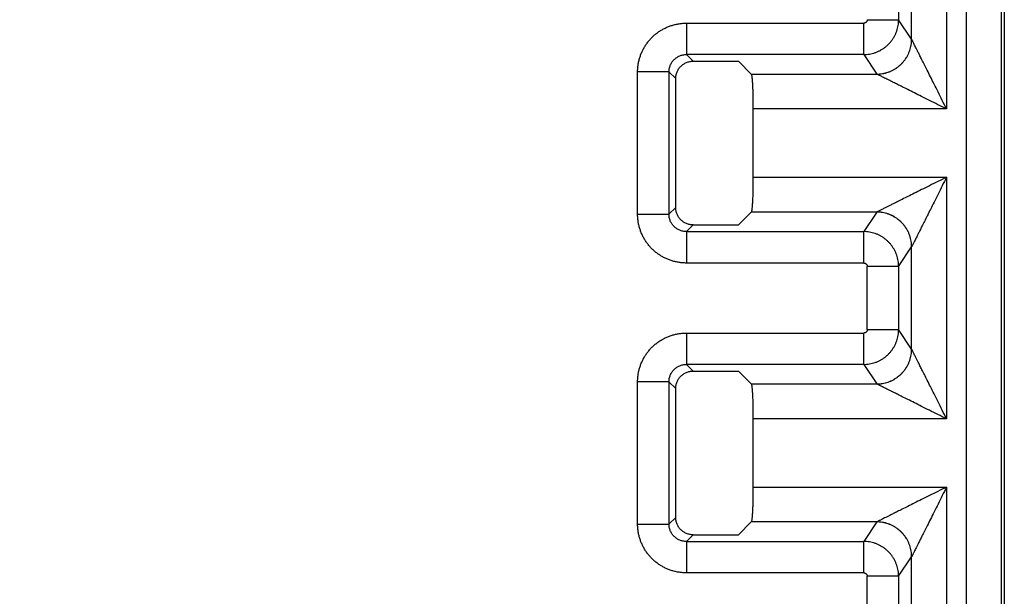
# Model space of a CAD drawing. Header units: inches. Extents: x 0 to 34, y 0 to 22.
# Tile 35 of 93: x 7.812 to 8.376, y 12.391 to 12.722. Entities that reach past the tile are written whole.
import ezdxf

# ---------------------------------------------------------------- set-up
doc = ezdxf.new("R2010")
doc.units = ezdxf.units.IN
doc.header["$LTSCALE"] = 1.87
doc.header["$MEASUREMENT"] = 0
doc.layers.get('0').update_dxf_attribs({"linetype": 'CONTINUOUS'})
doc.layers.add('DIMENSIONS', color=7, linetype='CONTINUOUS')
doc.styles.get("Standard").update_dxf_attribs({"font": 'txt', "width": 0.8})
doc.dimstyles.new('DIMSTYLE_1', dxfattribs={"dimtxt": 0.125, "dimasz": 0.18, "dimexe": 0.18, "dimexo": 0.0625, "dimgap": 0.09, "dimtad": 0, "dimtih": 1, "dimtoh": 1, "dimdec": 3, "dimzin": 4, "dimdsep": 46, "dimtxsty": 'STANDARD', "dimblk": '_FILLED', "dimblk1": '_FILLED', "dimblk2": '_FILLED', "dimcen": 0.09, "dimadec": 0, "dimazin": 0, "dimtp": 0.01, "dimtm": 0.01, "dimtfac": 1, "dimtdec": 3, "dimtofl": 0, "dimtmove": 0, "dimatfit": 3, "dimldrblk": '_FILLED', "dimfxl": 1, "dimtolj": 1, "dimtzin": 4, "dimarcsym": 0})

# ---------------------------------------------------------------- blocks, each defined once
blk = doc.blocks.new('_FILLED')
at = {"color": 0, "linetype": 'BYBLOCK'}
blk.add_solid([(0, 0), (-1, 0.1736), (-1, -0.1736)], dxfattribs=at)
blk = doc.blocks.new('*D16')
at = {"layer": 'DIMENSIONS', "color": 2, "linetype": 'CONTINUOUS'}
for p, q in [((6.64632, 13.51721), (6.64632, 13.87721)), ((8.31382, 13.51721), (6.52132, 13.51721)), ((7.51627, 13.00974), (6.52132, 13.00974)), ((6.64632, 13.00974), (6.64632, 12.64974))]:
    blk.add_line(p, q, dxfattribs=at)
at = {"layer": 'DIMENSIONS', "color": 2, "linetype": 'CONTINUOUS', "xscale": 0.18, "yscale": 0.18, "zscale": 0.18}
for p, rotation in [((6.64632, 13.51721), 270), ((6.64632, 13.00974), 90)]:
    blk.add_blockref('_FILLED', p, dxfattribs=dict(at, rotation=rotation))
at = {"layer": 'DIMENSIONS', "color": 2, "linetype": 'CONTINUOUS', "width": 0.8}
for s, p in [('[', (6.55882, 13.20097)), (']', (7.15882, 13.20097)), ('.507', (6.03382, 13.20097)), ('12.89', (6.65882, 13.20097))]:
    blk.add_text(s, height=0.125, dxfattribs=at).set_placement(p)

msp = doc.modelspace()

# ---------------------------------------------------------------- linework, layer by layer
at = {"color": 7, "linetype": 'CONTINUOUS'}
for p, q in [((8.35386, 11.27941), (8.35386, 13.00974)), ((8.37558, 12.99149), (8.37558, 11.26615)), ((8.37385, 12.98975), (8.37385, 11.26417)), ((8.34249, 12.80893), (8.34249, 12.67049)), ((8.3225, 12.71047), (8.3225, 12.76895)), ((8.31505, 12.75777), (8.31505, 12.72165)), ((8.29706, 12.72165), (8.31505, 12.72165)), ((8.3225, 12.71047), (8.31505, 12.72165)), ((8.19348, 12.71965), (8.19348, 12.70167)), ((8.19349, 12.71965), (8.29506, 12.71965)), ((8.29506, 12.70167), (8.29506, 12.71965)), ((8.1973, 12.69785), (8.19348, 12.70167)), ((8.29506, 12.70167), (8.19348, 12.70167)), ((8.1973, 12.69785), (8.22322, 12.69785)), ((8.23061, 12.69046), (8.22322, 12.69785)), ((8.29506, 12.70167), (8.30251, 12.6905)), ((8.18349, 12.69169), (8.16552, 12.69169)), ((8.16552, 12.61023), (8.16552, 12.69168)), ((8.18349, 12.69169), (8.18349, 12.61023)), ((8.18349, 12.69169), (8.18732, 12.68787)), ((8.18732, 12.61405), (8.18732, 12.68787)), ((8.23061, 12.69046), (8.30254, 12.69046)), ((8.2316, 12.67049), (8.2316, 12.63143)), ((8.34249, 12.67049), (8.2316, 12.67049)), ((8.2316, 12.63143), (8.34249, 12.63143)), ((8.34249, 12.63143), (8.34249, 12.49299)), ((8.18732, 12.61405), (8.18349, 12.61023)), ((8.16552, 12.61023), (8.18349, 12.61023)), ((8.23061, 12.61145), (8.22322, 12.60406)), ((8.30254, 12.61145), (8.23061, 12.61145)), ((8.30251, 12.61142), (8.29506, 12.60024)), ((8.19348, 12.60024), (8.1973, 12.60406)), ((8.1973, 12.60406), (8.22322, 12.60406)), ((8.19348, 12.60024), (8.19348, 12.58226)), ((8.19348, 12.60024), (8.29506, 12.60024)), ((8.29506, 12.58226), (8.29506, 12.60024)), ((8.31505, 12.58027), (8.3225, 12.59145)), ((8.3225, 12.53297), (8.3225, 12.59145)), ((8.29506, 12.58226), (8.19349, 12.58226)), ((8.29706, 12.54415), (8.29706, 12.58027)), ((8.31505, 12.58027), (8.29706, 12.58027)), ((8.31505, 12.58027), (8.31505, 12.54415)), ((8.19348, 12.54215), (8.19348, 12.52417)), ((8.19349, 12.54215), (8.29506, 12.54215)), ((8.29506, 12.52417), (8.29506, 12.54215)), ((8.29706, 12.54415), (8.31505, 12.54415)), ((8.3225, 12.53297), (8.31505, 12.54415)), ((8.1973, 12.52035), (8.19348, 12.52417)), ((8.29506, 12.52417), (8.19348, 12.52417)), ((8.29506, 12.52417), (8.30251, 12.513)), ((8.1973, 12.52035), (8.22322, 12.52035)), ((8.23061, 12.51296), (8.22322, 12.52035)), ((8.18349, 12.51419), (8.16552, 12.51419)), ((8.16552, 12.43273), (8.16552, 12.51418)), ((8.18349, 12.51419), (8.18349, 12.43273)), ((8.18349, 12.51419), (8.18732, 12.51037)), ((8.23061, 12.51296), (8.30254, 12.51296)), ((8.18732, 12.43655), (8.18732, 12.51037)), ((8.2316, 12.49299), (8.2316, 12.45393)), ((8.34249, 12.49299), (8.2316, 12.49299)), ((8.2316, 12.45393), (8.34249, 12.45393)), ((8.34249, 12.45393), (8.34249, 12.31549)), ((8.16552, 12.43273), (8.18349, 12.43273)), ((8.18732, 12.43655), (8.18349, 12.43273)), ((8.23061, 12.43395), (8.22322, 12.42656)), ((8.30254, 12.43395), (8.23061, 12.43395)), ((8.30251, 12.43392), (8.29506, 12.42274)), ((8.19348, 12.42274), (8.1973, 12.42656)), ((8.1973, 12.42656), (8.22322, 12.42656)), ((8.19348, 12.42274), (8.19348, 12.40476)), ((8.19348, 12.42274), (8.29506, 12.42274)), ((8.29506, 12.40476), (8.29506, 12.42274)), ((8.31505, 12.40277), (8.3225, 12.41395)), ((8.3225, 12.35547), (8.3225, 12.41395)), ((8.29506, 12.40476), (8.19349, 12.40476)), ((8.29706, 12.36665), (8.29706, 12.40277)), ((8.31505, 12.40277), (8.29706, 12.40277)), ((8.31505, 12.40277), (8.31505, 12.36665))]:
    msp.add_line(p, q, dxfattribs=at)
for points, knots in [([(8.29506, 12.70167), (8.29561, 12.70168), (8.29672, 12.70172), (8.29835, 12.70193), (8.29997, 12.70227), (8.30155, 12.70274), (8.30309, 12.70335), (8.30458, 12.70407), (8.306, 12.70492), (8.30734, 12.70588), (8.3086, 12.70695), (8.30977, 12.70812), (8.31084, 12.70938), (8.3118, 12.71072), (8.31265, 12.71214), (8.31338, 12.71362), (8.31398, 12.71516), (8.31445, 12.71674), (8.3148, 12.71836), (8.315, 12.72), (8.31505, 12.7211), (8.31505, 12.72165)], [0, 0, 0, 0, 0.052626, 0.105262, 0.157898, 0.210536, 0.263177, 0.315823, 0.368474, 0.421127, 0.473774, 0.526417, 0.579059, 0.631701, 0.684338, 0.736964, 0.789581, 0.842192, 0.894798, 0.947402, 1, 1, 1, 1]), ([(8.29706, 12.72165), (8.29706, 12.72156), (8.29705, 12.72138), (8.29699, 12.72111), (8.2969, 12.72084), (8.29676, 12.72058), (8.29658, 12.72034), (8.29637, 12.72013), (8.29613, 12.71995), (8.29587, 12.71981), (8.2956, 12.71972), (8.29533, 12.71966), (8.29515, 12.71965), (8.29506, 12.71965)], [0, 0, 0, 0, 0.085072, 0.173497, 0.264809, 0.358353, 0.453294, 0.548657, 0.643445, 0.736697, 0.827611, 0.915558, 1, 1, 1, 1]), ([(8.16552, 12.69168), (8.16552, 12.69238), (8.16557, 12.69378), (8.1658, 12.69586), (8.16619, 12.69791), (8.16673, 12.69994), (8.16742, 12.70191), (8.16826, 12.70383), (8.16924, 12.70568), (8.17035, 12.70746), (8.1716, 12.70914), (8.17296, 12.71073), (8.17444, 12.71221), (8.17602, 12.71357), (8.17771, 12.71482), (8.17948, 12.71593), (8.18134, 12.71691), (8.18325, 12.71774), (8.18523, 12.71843), (8.18725, 12.71898), (8.18931, 12.71936), (8.19139, 12.7196), (8.19279, 12.71965), (8.19349, 12.71965)], [0, 0, 0, 0, 0.047598, 0.095227, 0.142884, 0.190513, 0.238075, 0.285637, 0.333295, 0.381008, 0.428655, 0.476214, 0.523741, 0.571296, 0.618936, 0.666641, 0.714294, 0.761856, 0.80943, 0.85708, 0.904759, 0.952402, 1, 1, 1, 1]), ([(8.30251, 12.6905), (8.30306, 12.6905), (8.30416, 12.69054), (8.3058, 12.69075), (8.30742, 12.69109), (8.309, 12.69157), (8.31054, 12.69217), (8.31203, 12.69289), (8.31345, 12.69374), (8.31479, 12.6947), (8.31605, 12.69577), (8.31722, 12.69694), (8.31829, 12.6982), (8.31925, 12.69954), (8.3201, 12.70096), (8.32083, 12.70245), (8.32143, 12.70398), (8.3219, 12.70557), (8.32224, 12.70718), (8.32245, 12.70882), (8.3225, 12.70992), (8.3225, 12.71047)], [0, 0, 0, 0, 0.052591, 0.105223, 0.157872, 0.210525, 0.263172, 0.315815, 0.36846, 0.421117, 0.473786, 0.526456, 0.579115, 0.631754, 0.684379, 0.736999, 0.789621, 0.842244, 0.894859, 0.947452, 1, 1, 1, 1]), ([(8.30254, 12.69046), (8.30309, 12.69046), (8.30419, 12.69051), (8.30583, 12.69072), (8.30745, 12.69106), (8.30903, 12.69154), (8.31057, 12.69214), (8.31205, 12.69287), (8.31346, 12.69371), (8.31481, 12.69467), (8.31607, 12.69574), (8.31723, 12.69691), (8.3183, 12.69817), (8.31926, 12.69951), (8.32011, 12.70093), (8.32084, 12.70241), (8.32144, 12.70395), (8.32191, 12.70553), (8.32226, 12.70714), (8.32247, 12.70878), (8.32251, 12.70988), (8.32252, 12.71043)], [0, 0, 0, 0, 0.0526, 0.105254, 0.157918, 0.210568, 0.263193, 0.315798, 0.368398, 0.421019, 0.473669, 0.526329, 0.578979, 0.631601, 0.684201, 0.736807, 0.789432, 0.842083, 0.894747, 0.9474, 1, 1, 1, 1]), ([(8.32252, 12.71043), (8.32251, 12.71044), (8.32251, 12.71044), (8.3225, 12.71046), (8.3225, 12.71046), (8.3225, 12.71047)], [0, 0, 0, 0, 0.339666, 0.673045, 1, 1, 1, 1]), ([(8.34249, 12.67049), (8.34166, 12.67214), (8.34003, 12.6754), (8.33765, 12.68017), (8.3354, 12.68466), (8.33334, 12.68879), (8.33149, 12.69248), (8.32988, 12.69571), (8.32849, 12.69847), (8.32732, 12.70083), (8.32633, 12.70281), (8.3255, 12.70447), (8.32481, 12.70585), (8.32424, 12.70699), (8.32378, 12.70791), (8.32341, 12.70865), (8.32311, 12.70923), (8.32289, 12.70969), (8.32272, 12.71003), (8.3226, 12.71026), (8.32254, 12.71039), (8.32252, 12.71043)], [0, 0, 0, 0, 0.124249, 0.244643, 0.358013, 0.461844, 0.55461, 0.635231, 0.704119, 0.762558, 0.811877, 0.853135, 0.887354, 0.915477, 0.938302, 0.956596, 0.971086, 0.982333, 0.990697, 0.996502, 1, 1, 1, 1]), ([(8.18349, 12.69169), (8.18349, 12.69202), (8.18352, 12.69268), (8.18366, 12.69366), (8.1839, 12.69462), (8.18423, 12.69554), (8.18464, 12.69643), (8.18515, 12.69727), (8.18573, 12.69806), (8.18638, 12.69878), (8.18711, 12.69944), (8.1879, 12.70002), (8.18874, 12.70052), (8.18962, 12.70094), (8.19055, 12.70127), (8.19151, 12.70151), (8.19249, 12.70165), (8.19315, 12.70168), (8.19348, 12.70167)], [0, 0, 0, 0, 0.063179, 0.126062, 0.188695, 0.251125, 0.313399, 0.375567, 0.437679, 0.499785, 0.56193, 0.624133, 0.686406, 0.748763, 0.81123, 0.873876, 0.936775, 1, 1, 1, 1]), ([(8.18732, 12.68787), (8.18732, 12.68819), (8.18735, 12.68885), (8.18749, 12.68982), (8.18773, 12.69077), (8.18806, 12.6917), (8.18848, 12.69258), (8.18899, 12.69343), (8.18957, 12.69421), (8.19023, 12.69494), (8.19096, 12.6956), (8.19174, 12.69618), (8.19259, 12.69669), (8.19347, 12.69711), (8.1944, 12.69744), (8.19535, 12.69768), (8.19632, 12.69782), (8.19698, 12.69785), (8.1973, 12.69785)], [0, 0, 0, 0, 0.062456, 0.125178, 0.187867, 0.250226, 0.312531, 0.375127, 0.437716, 0.5, 0.562284, 0.624873, 0.687469, 0.749774, 0.812133, 0.874822, 0.937544, 1, 1, 1, 1]), ([(8.23061, 12.69046), (8.23065, 12.69042), (8.23072, 12.69026), (8.2308, 12.68996), (8.23088, 12.68952), (8.23096, 12.68894), (8.23104, 12.68824), (8.23111, 12.6874), (8.23119, 12.68645), (8.23125, 12.68539), (8.23132, 12.68422), (8.23137, 12.68295), (8.23143, 12.68159), (8.23147, 12.68016), (8.23151, 12.67865), (8.23154, 12.67709), (8.23157, 12.67548), (8.23159, 12.67384), (8.2316, 12.67217), (8.2316, 12.67105), (8.2316, 12.67049)], [0, 0, 0, 0, 0.009072, 0.024706, 0.04707, 0.076004, 0.111505, 0.153339, 0.201066, 0.254346, 0.313078, 0.37668, 0.444468, 0.516293, 0.591698, 0.669879, 0.75018, 0.832512, 0.916083, 1, 1, 1, 1]), ([(8.30254, 12.69046), (8.30254, 12.69046), (8.30253, 12.69047), (8.30252, 12.69048), (8.30252, 12.69049), (8.30251, 12.6905)], [0, 0, 0, 0, 0.351218, 0.684308, 1, 1, 1, 1]), ([(8.34249, 12.67049), (8.34084, 12.67131), (8.33758, 12.67294), (8.33281, 12.67532), (8.32832, 12.67757), (8.32419, 12.67964), (8.32049, 12.68149), (8.31726, 12.6831), (8.31448, 12.68449), (8.31212, 12.68567), (8.31013, 12.68667), (8.30846, 12.6875), (8.30708, 12.68819), (8.30595, 12.68875), (8.30504, 12.68921), (8.3043, 12.68958), (8.30372, 12.68987), (8.30327, 12.6901), (8.30294, 12.69026), (8.30271, 12.69038), (8.30259, 12.69044), (8.30254, 12.69046)], [0, 0, 0, 0, 0.124062, 0.244498, 0.357957, 0.461856, 0.554715, 0.635563, 0.704698, 0.763325, 0.812808, 0.854189, 0.88842, 0.916384, 0.939019, 0.957231, 0.971674, 0.982819, 0.991017, 0.996646, 1, 1, 1, 1]), ([(8.2316, 12.63143), (8.2316, 12.63087), (8.2316, 12.62975), (8.23159, 12.62808), (8.23157, 12.62643), (8.23154, 12.62483), (8.23151, 12.62326), (8.23147, 12.62176), (8.23143, 12.62032), (8.23137, 12.61897), (8.23132, 12.6177), (8.23125, 12.61653), (8.23119, 12.61546), (8.23111, 12.61451), (8.23104, 12.61368), (8.23096, 12.61297), (8.23088, 12.6124), (8.2308, 12.61196), (8.23072, 12.61166), (8.23065, 12.6115), (8.23061, 12.61145)], [0, 0, 0, 0, 0.083917, 0.167488, 0.249821, 0.330121, 0.408302, 0.483707, 0.555532, 0.62332, 0.686922, 0.745654, 0.798935, 0.846661, 0.888495, 0.923997, 0.95293, 0.975294, 0.990928, 1, 1, 1, 1]), ([(8.34249, 12.63143), (8.34083, 12.6306), (8.33758, 12.62897), (8.33281, 12.62659), (8.32831, 12.62434), (8.32418, 12.62228), (8.32049, 12.62043), (8.31726, 12.61881), (8.31449, 12.61743), (8.31213, 12.61625), (8.31014, 12.61526), (8.30848, 12.61442), (8.3071, 12.61373), (8.30597, 12.61317), (8.30505, 12.61271), (8.30432, 12.61234), (8.30373, 12.61205), (8.30328, 12.61182), (8.30294, 12.61166), (8.30271, 12.61154), (8.30259, 12.61148), (8.30254, 12.61145)], [0, 0, 0, 0, 0.124188, 0.244628, 0.358049, 0.461901, 0.554675, 0.635388, 0.704424, 0.762979, 0.812388, 0.853719, 0.887931, 0.915953, 0.938663, 0.956881, 0.971314, 0.982506, 0.990806, 0.996549, 1, 1, 1, 1]), ([(8.34249, 12.63143), (8.34166, 12.62978), (8.34004, 12.62653), (8.33766, 12.62177), (8.33541, 12.61728), (8.33335, 12.61315), (8.3315, 12.60945), (8.32988, 12.60622), (8.32849, 12.60344), (8.32731, 12.60108), (8.32632, 12.59908), (8.32548, 12.59742), (8.32479, 12.59603), (8.32422, 12.5949), (8.32377, 12.59398), (8.3234, 12.59325), (8.32311, 12.59266), (8.32288, 12.59221), (8.32271, 12.59188), (8.3226, 12.59165), (8.32254, 12.59153), (8.32252, 12.59148)], [0, 0, 0, 0, 0.12383, 0.244067, 0.357402, 0.461291, 0.554207, 0.635071, 0.704222, 0.76288, 0.812393, 0.853816, 0.888118, 0.916205, 0.938927, 0.957102, 0.971483, 0.982619, 0.990872, 0.996572, 1, 1, 1, 1]), ([(8.1973, 12.60406), (8.19698, 12.60406), (8.19632, 12.60409), (8.19535, 12.60424), (8.1944, 12.60448), (8.19347, 12.60481), (8.19259, 12.60523), (8.19174, 12.60573), (8.19096, 12.60632), (8.19023, 12.60697), (8.18957, 12.6077), (8.18899, 12.60849), (8.18848, 12.60933), (8.18806, 12.61022), (8.18773, 12.61114), (8.18749, 12.61209), (8.18735, 12.61307), (8.18732, 12.61372), (8.18732, 12.61405)], [0, 0, 0, 0, 0.062456, 0.125178, 0.187867, 0.250226, 0.312531, 0.375127, 0.437716, 0.5, 0.562284, 0.624873, 0.687469, 0.749774, 0.812133, 0.874822, 0.937544, 1, 1, 1, 1]), ([(8.19349, 12.58226), (8.19279, 12.58226), (8.19139, 12.58232), (8.18931, 12.58255), (8.18725, 12.58294), (8.18523, 12.58348), (8.18326, 12.58417), (8.18134, 12.585), (8.17949, 12.58598), (8.17771, 12.5871), (8.17603, 12.58834), (8.17444, 12.58971), (8.17296, 12.59118), (8.1716, 12.59277), (8.17035, 12.59445), (8.16924, 12.59623), (8.16826, 12.59808), (8.16742, 12.6), (8.16673, 12.60198), (8.16619, 12.604), (8.1658, 12.60606), (8.16557, 12.60814), (8.16552, 12.60953), (8.16552, 12.61023)], [0, 0, 0, 0, 0.047598, 0.095227, 0.142884, 0.190513, 0.238075, 0.285637, 0.333295, 0.381008, 0.428655, 0.476214, 0.523741, 0.571296, 0.618936, 0.666641, 0.714294, 0.761856, 0.80943, 0.85708, 0.904759, 0.952402, 1, 1, 1, 1]), ([(8.19348, 12.60024), (8.19315, 12.60024), (8.19249, 12.60027), (8.19151, 12.60041), (8.19055, 12.60065), (8.18963, 12.60097), (8.18874, 12.60139), (8.1879, 12.60189), (8.18711, 12.60247), (8.18639, 12.60313), (8.18573, 12.60385), (8.18515, 12.60464), (8.18465, 12.60548), (8.18423, 12.60637), (8.1839, 12.6073), (8.18366, 12.60825), (8.18352, 12.60923), (8.18349, 12.6099), (8.18349, 12.61023)], [0, 0, 0, 0, 0.063179, 0.126062, 0.188695, 0.251125, 0.313399, 0.375567, 0.437679, 0.499785, 0.56193, 0.624133, 0.686406, 0.748763, 0.81123, 0.873876, 0.936775, 1, 1, 1, 1]), ([(8.30254, 12.61145), (8.30254, 12.61145), (8.30253, 12.61144), (8.30252, 12.61143), (8.30252, 12.61142), (8.30251, 12.61142)], [0, 0, 0, 0, 0.35095, 0.683986, 1, 1, 1, 1]), ([(8.3225, 12.59145), (8.3225, 12.59199), (8.32245, 12.59309), (8.32224, 12.59473), (8.3219, 12.59635), (8.32143, 12.59793), (8.32083, 12.59947), (8.3201, 12.60095), (8.31925, 12.60237), (8.31829, 12.60371), (8.31722, 12.60497), (8.31605, 12.60614), (8.31479, 12.60721), (8.31345, 12.60817), (8.31203, 12.60902), (8.31054, 12.60975), (8.309, 12.61035), (8.30742, 12.61082), (8.3058, 12.61116), (8.30416, 12.61137), (8.30306, 12.61142), (8.30251, 12.61142)], [0, 0, 0, 0, 0.05255, 0.105144, 0.157757, 0.210375, 0.262994, 0.315612, 0.368238, 0.420882, 0.473544, 0.526214, 0.578879, 0.631531, 0.684175, 0.736821, 0.789472, 0.842128, 0.89478, 0.947412, 1, 1, 1, 1]), ([(8.32252, 12.59148), (8.32251, 12.59203), (8.32247, 12.59313), (8.32226, 12.59477), (8.32191, 12.59639), (8.32144, 12.59797), (8.32084, 12.5995), (8.32011, 12.60099), (8.31926, 12.6024), (8.3183, 12.60374), (8.31723, 12.605), (8.31607, 12.60617), (8.31481, 12.60724), (8.31346, 12.6082), (8.31205, 12.60905), (8.31057, 12.60978), (8.30903, 12.61038), (8.30745, 12.61085), (8.30583, 12.6112), (8.30419, 12.6114), (8.30309, 12.61145), (8.30254, 12.61145)], [0, 0, 0, 0, 0.052599, 0.10525, 0.157909, 0.210553, 0.263173, 0.315774, 0.368375, 0.421, 0.473653, 0.526313, 0.578959, 0.631575, 0.684175, 0.736782, 0.789413, 0.842069, 0.89474, 0.947398, 1, 1, 1, 1]), ([(8.31505, 12.58027), (8.31505, 12.58082), (8.315, 12.58192), (8.3148, 12.58355), (8.31445, 12.58517), (8.31398, 12.58675), (8.31338, 12.58829), (8.31265, 12.58977), (8.3118, 12.59119), (8.31084, 12.59254), (8.30977, 12.5938), (8.3086, 12.59497), (8.30734, 12.59603), (8.306, 12.597), (8.30458, 12.59784), (8.30309, 12.59857), (8.30155, 12.59917), (8.29997, 12.59964), (8.29835, 12.59998), (8.29672, 12.60019), (8.29561, 12.60024), (8.29506, 12.60024)], [0, 0, 0, 0, 0.052595, 0.1052, 0.157807, 0.210419, 0.263037, 0.315663, 0.368299, 0.420941, 0.473584, 0.526226, 0.578874, 0.631526, 0.684178, 0.736823, 0.789464, 0.842101, 0.894736, 0.947371, 1, 1, 1, 1]), ([(8.3225, 12.59145), (8.3225, 12.59145), (8.3225, 12.59146), (8.32251, 12.59147), (8.32251, 12.59148), (8.32252, 12.59148)], [0, 0, 0, 0, 0.325922, 0.659091, 1, 1, 1, 1]), ([(8.29506, 12.58226), (8.29515, 12.58226), (8.29533, 12.58225), (8.29561, 12.5822), (8.29588, 12.5821), (8.29614, 12.58196), (8.29637, 12.58178), (8.29659, 12.58157), (8.29676, 12.58133), (8.2969, 12.58107), (8.29699, 12.5808), (8.29705, 12.58053), (8.29706, 12.58035), (8.29706, 12.58027)], [0, 0, 0, 0, 0.08497, 0.173377, 0.264673, 0.358205, 0.453138, 0.5485, 0.643292, 0.736555, 0.827486, 0.915455, 1, 1, 1, 1]), ([(8.16552, 12.51418), (8.16552, 12.51488), (8.16557, 12.51628), (8.1658, 12.51836), (8.16619, 12.52041), (8.16673, 12.52244), (8.16742, 12.52441), (8.16826, 12.52633), (8.16924, 12.52818), (8.17035, 12.52996), (8.1716, 12.53164), (8.17296, 12.53323), (8.17444, 12.53471), (8.17602, 12.53607), (8.17771, 12.53732), (8.17948, 12.53843), (8.18134, 12.53941), (8.18325, 12.54024), (8.18523, 12.54093), (8.18725, 12.54148), (8.18931, 12.54186), (8.19139, 12.5421), (8.19279, 12.54215), (8.19349, 12.54215)], [0, 0, 0, 0, 0.047598, 0.095227, 0.142884, 0.190513, 0.238075, 0.285637, 0.333295, 0.381008, 0.428655, 0.476214, 0.523741, 0.571296, 0.618936, 0.666641, 0.714294, 0.761856, 0.80943, 0.85708, 0.904759, 0.952402, 1, 1, 1, 1]), ([(8.29506, 12.52417), (8.29561, 12.52418), (8.29672, 12.52422), (8.29835, 12.52443), (8.29997, 12.52477), (8.30155, 12.52524), (8.30309, 12.52585), (8.30458, 12.52657), (8.306, 12.52742), (8.30734, 12.52838), (8.3086, 12.52945), (8.30977, 12.53062), (8.31084, 12.53188), (8.3118, 12.53322), (8.31265, 12.53464), (8.31338, 12.53612), (8.31398, 12.53766), (8.31445, 12.53924), (8.3148, 12.54086), (8.315, 12.5425), (8.31505, 12.5436), (8.31505, 12.54415)], [0, 0, 0, 0, 0.052626, 0.105262, 0.157898, 0.210536, 0.263177, 0.315823, 0.368474, 0.421127, 0.473774, 0.526417, 0.579059, 0.631701, 0.684338, 0.736964, 0.789581, 0.842192, 0.894798, 0.947402, 1, 1, 1, 1]), ([(8.29706, 12.54415), (8.29706, 12.54406), (8.29705, 12.54388), (8.29699, 12.54361), (8.2969, 12.54334), (8.29676, 12.54308), (8.29658, 12.54284), (8.29637, 12.54263), (8.29613, 12.54245), (8.29587, 12.54231), (8.2956, 12.54222), (8.29533, 12.54216), (8.29515, 12.54215), (8.29506, 12.54215)], [0, 0, 0, 0, 0.085072, 0.173497, 0.264809, 0.358353, 0.453294, 0.548657, 0.643445, 0.736697, 0.827611, 0.915558, 1, 1, 1, 1]), ([(8.30251, 12.513), (8.30306, 12.513), (8.30416, 12.51304), (8.3058, 12.51325), (8.30742, 12.51359), (8.309, 12.51407), (8.31054, 12.51467), (8.31203, 12.51539), (8.31345, 12.51624), (8.31479, 12.5172), (8.31605, 12.51827), (8.31722, 12.51944), (8.31829, 12.5207), (8.31925, 12.52204), (8.3201, 12.52346), (8.32083, 12.52495), (8.32143, 12.52648), (8.3219, 12.52807), (8.32224, 12.52968), (8.32245, 12.53132), (8.3225, 12.53242), (8.3225, 12.53297)], [0, 0, 0, 0, 0.052591, 0.105223, 0.157872, 0.210525, 0.263172, 0.315815, 0.36846, 0.421117, 0.473786, 0.526456, 0.579115, 0.631754, 0.684379, 0.736999, 0.789621, 0.842244, 0.894859, 0.947452, 1, 1, 1, 1]), ([(8.30254, 12.51296), (8.30309, 12.51296), (8.30419, 12.51301), (8.30583, 12.51322), (8.30745, 12.51356), (8.30903, 12.51404), (8.31057, 12.51464), (8.31205, 12.51537), (8.31346, 12.51621), (8.31481, 12.51717), (8.31607, 12.51824), (8.31723, 12.51941), (8.3183, 12.52067), (8.31926, 12.52201), (8.32011, 12.52343), (8.32084, 12.52491), (8.32144, 12.52645), (8.32191, 12.52803), (8.32226, 12.52964), (8.32247, 12.53128), (8.32251, 12.53238), (8.32252, 12.53293)], [0, 0, 0, 0, 0.0526, 0.105254, 0.157918, 0.210568, 0.263193, 0.315798, 0.368398, 0.421019, 0.473669, 0.526329, 0.578979, 0.631601, 0.684201, 0.736807, 0.789432, 0.842083, 0.894747, 0.9474, 1, 1, 1, 1]), ([(8.32252, 12.53293), (8.32251, 12.53294), (8.32251, 12.53294), (8.3225, 12.53296), (8.3225, 12.53296), (8.3225, 12.53297)], [0, 0, 0, 0, 0.339666, 0.673045, 1, 1, 1, 1]), ([(8.34249, 12.49299), (8.34166, 12.49464), (8.34003, 12.4979), (8.33765, 12.50267), (8.3354, 12.50716), (8.33334, 12.51129), (8.33149, 12.51498), (8.32988, 12.51821), (8.32849, 12.52097), (8.32732, 12.52333), (8.32633, 12.52531), (8.3255, 12.52697), (8.32481, 12.52835), (8.32424, 12.52949), (8.32378, 12.53041), (8.32341, 12.53115), (8.32311, 12.53173), (8.32289, 12.53219), (8.32272, 12.53253), (8.3226, 12.53276), (8.32254, 12.53289), (8.32252, 12.53293)], [0, 0, 0, 0, 0.124249, 0.244643, 0.358013, 0.461844, 0.55461, 0.635231, 0.704119, 0.762558, 0.811877, 0.853135, 0.887354, 0.915477, 0.938302, 0.956596, 0.971086, 0.982333, 0.990697, 0.996502, 1, 1, 1, 1]), ([(8.18349, 12.51419), (8.18349, 12.51452), (8.18352, 12.51518), (8.18366, 12.51616), (8.1839, 12.51712), (8.18423, 12.51804), (8.18464, 12.51893), (8.18515, 12.51977), (8.18573, 12.52056), (8.18638, 12.52128), (8.18711, 12.52194), (8.1879, 12.52252), (8.18874, 12.52302), (8.18962, 12.52344), (8.19055, 12.52377), (8.19151, 12.52401), (8.19249, 12.52415), (8.19315, 12.52418), (8.19348, 12.52417)], [0, 0, 0, 0, 0.063179, 0.126062, 0.188695, 0.251125, 0.313399, 0.375567, 0.437679, 0.499785, 0.56193, 0.624133, 0.686406, 0.748763, 0.81123, 0.873876, 0.936775, 1, 1, 1, 1]), ([(8.18732, 12.51037), (8.18732, 12.51069), (8.18735, 12.51135), (8.18749, 12.51232), (8.18773, 12.51327), (8.18806, 12.5142), (8.18848, 12.51508), (8.18899, 12.51593), (8.18957, 12.51671), (8.19023, 12.51744), (8.19096, 12.5181), (8.19174, 12.51868), (8.19259, 12.51919), (8.19347, 12.51961), (8.1944, 12.51994), (8.19535, 12.52018), (8.19632, 12.52032), (8.19698, 12.52035), (8.1973, 12.52035)], [0, 0, 0, 0, 0.062456, 0.125178, 0.187867, 0.250226, 0.312531, 0.375127, 0.437716, 0.5, 0.562284, 0.624873, 0.687469, 0.749774, 0.812133, 0.874822, 0.937544, 1, 1, 1, 1]), ([(8.23061, 12.51296), (8.23065, 12.51292), (8.23072, 12.51276), (8.2308, 12.51246), (8.23088, 12.51202), (8.23096, 12.51144), (8.23104, 12.51074), (8.23111, 12.5099), (8.23119, 12.50895), (8.23125, 12.50789), (8.23132, 12.50672), (8.23137, 12.50545), (8.23143, 12.50409), (8.23147, 12.50266), (8.23151, 12.50115), (8.23154, 12.49959), (8.23157, 12.49798), (8.23159, 12.49634), (8.2316, 12.49467), (8.2316, 12.49355), (8.2316, 12.49299)], [0, 0, 0, 0, 0.009072, 0.024706, 0.04707, 0.076004, 0.111505, 0.153339, 0.201066, 0.254346, 0.313078, 0.37668, 0.444468, 0.516293, 0.591698, 0.669879, 0.75018, 0.832512, 0.916083, 1, 1, 1, 1]), ([(8.30254, 12.51296), (8.30254, 12.51296), (8.30253, 12.51297), (8.30252, 12.51298), (8.30252, 12.51299), (8.30251, 12.513)], [0, 0, 0, 0, 0.351218, 0.684308, 1, 1, 1, 1]), ([(8.34249, 12.49299), (8.34084, 12.49381), (8.33758, 12.49544), (8.33281, 12.49782), (8.32832, 12.50007), (8.32419, 12.50214), (8.32049, 12.50399), (8.31726, 12.5056), (8.31448, 12.50699), (8.31212, 12.50817), (8.31013, 12.50917), (8.30846, 12.51), (8.30708, 12.51069), (8.30595, 12.51125), (8.30504, 12.51171), (8.3043, 12.51208), (8.30372, 12.51237), (8.30327, 12.5126), (8.30294, 12.51276), (8.30271, 12.51288), (8.30259, 12.51294), (8.30254, 12.51296)], [0, 0, 0, 0, 0.124062, 0.244498, 0.357957, 0.461856, 0.554715, 0.635563, 0.704698, 0.763325, 0.812808, 0.854189, 0.88842, 0.916384, 0.939019, 0.957231, 0.971674, 0.982819, 0.991017, 0.996646, 1, 1, 1, 1]), ([(8.2316, 12.45393), (8.2316, 12.45337), (8.2316, 12.45225), (8.23159, 12.45058), (8.23157, 12.44893), (8.23154, 12.44733), (8.23151, 12.44576), (8.23147, 12.44426), (8.23143, 12.44282), (8.23137, 12.44147), (8.23132, 12.4402), (8.23125, 12.43903), (8.23119, 12.43796), (8.23111, 12.43701), (8.23104, 12.43618), (8.23096, 12.43547), (8.23088, 12.4349), (8.2308, 12.43446), (8.23072, 12.43416), (8.23065, 12.434), (8.23061, 12.43395)], [0, 0, 0, 0, 0.083917, 0.167488, 0.249821, 0.330121, 0.408302, 0.483707, 0.555532, 0.62332, 0.686922, 0.745654, 0.798935, 0.846661, 0.888495, 0.923997, 0.95293, 0.975294, 0.990928, 1, 1, 1, 1]), ([(8.34249, 12.45393), (8.34083, 12.4531), (8.33758, 12.45147), (8.33281, 12.44909), (8.32831, 12.44684), (8.32418, 12.44478), (8.32049, 12.44293), (8.31726, 12.44131), (8.31449, 12.43993), (8.31213, 12.43875), (8.31014, 12.43776), (8.30848, 12.43692), (8.3071, 12.43623), (8.30597, 12.43567), (8.30505, 12.43521), (8.30432, 12.43484), (8.30373, 12.43455), (8.30328, 12.43432), (8.30294, 12.43416), (8.30271, 12.43404), (8.30259, 12.43398), (8.30254, 12.43395)], [0, 0, 0, 0, 0.124188, 0.244628, 0.358049, 0.461901, 0.554675, 0.635388, 0.704424, 0.762979, 0.812388, 0.853719, 0.887931, 0.915953, 0.938663, 0.956881, 0.971314, 0.982506, 0.990806, 0.996549, 1, 1, 1, 1]), ([(8.34249, 12.45393), (8.34166, 12.45228), (8.34004, 12.44903), (8.33766, 12.44427), (8.33541, 12.43978), (8.33335, 12.43565), (8.3315, 12.43195), (8.32988, 12.42872), (8.32849, 12.42594), (8.32731, 12.42358), (8.32632, 12.42158), (8.32548, 12.41992), (8.32479, 12.41853), (8.32422, 12.4174), (8.32377, 12.41648), (8.3234, 12.41575), (8.32311, 12.41516), (8.32288, 12.41471), (8.32271, 12.41438), (8.3226, 12.41415), (8.32254, 12.41403), (8.32252, 12.41398)], [0, 0, 0, 0, 0.12383, 0.244067, 0.357402, 0.461291, 0.554207, 0.635071, 0.704222, 0.76288, 0.812393, 0.853816, 0.888118, 0.916205, 0.938927, 0.957102, 0.971483, 0.982619, 0.990872, 0.996572, 1, 1, 1, 1]), ([(8.19349, 12.40476), (8.19279, 12.40476), (8.19139, 12.40482), (8.18931, 12.40505), (8.18725, 12.40544), (8.18523, 12.40598), (8.18326, 12.40667), (8.18134, 12.4075), (8.17949, 12.40848), (8.17771, 12.4096), (8.17603, 12.41084), (8.17444, 12.41221), (8.17296, 12.41368), (8.1716, 12.41527), (8.17035, 12.41695), (8.16924, 12.41873), (8.16826, 12.42058), (8.16742, 12.4225), (8.16673, 12.42448), (8.16619, 12.4265), (8.1658, 12.42856), (8.16557, 12.43064), (8.16552, 12.43203), (8.16552, 12.43273)], [0, 0, 0, 0, 0.047598, 0.095227, 0.142884, 0.190513, 0.238075, 0.285637, 0.333295, 0.381008, 0.428655, 0.476214, 0.523741, 0.571296, 0.618936, 0.666641, 0.714294, 0.761856, 0.80943, 0.85708, 0.904759, 0.952402, 1, 1, 1, 1]), ([(8.19348, 12.42274), (8.19315, 12.42274), (8.19249, 12.42277), (8.19151, 12.42291), (8.19055, 12.42315), (8.18963, 12.42347), (8.18874, 12.42389), (8.1879, 12.42439), (8.18711, 12.42497), (8.18639, 12.42563), (8.18573, 12.42635), (8.18515, 12.42714), (8.18465, 12.42798), (8.18423, 12.42887), (8.1839, 12.4298), (8.18366, 12.43075), (8.18352, 12.43173), (8.18349, 12.4324), (8.18349, 12.43273)], [0, 0, 0, 0, 0.063179, 0.126062, 0.188695, 0.251125, 0.313399, 0.375567, 0.437679, 0.499785, 0.56193, 0.624133, 0.686406, 0.748763, 0.81123, 0.873876, 0.936775, 1, 1, 1, 1]), ([(8.1973, 12.42656), (8.19698, 12.42656), (8.19632, 12.42659), (8.19535, 12.42674), (8.1944, 12.42698), (8.19347, 12.42731), (8.19259, 12.42773), (8.19174, 12.42823), (8.19096, 12.42882), (8.19023, 12.42947), (8.18957, 12.4302), (8.18899, 12.43099), (8.18848, 12.43183), (8.18806, 12.43272), (8.18773, 12.43364), (8.18749, 12.43459), (8.18735, 12.43557), (8.18732, 12.43622), (8.18732, 12.43655)], [0, 0, 0, 0, 0.062456, 0.125178, 0.187867, 0.250226, 0.312531, 0.375127, 0.437716, 0.5, 0.562284, 0.624873, 0.687469, 0.749774, 0.812133, 0.874822, 0.937544, 1, 1, 1, 1]), ([(8.30254, 12.43395), (8.30254, 12.43395), (8.30253, 12.43394), (8.30252, 12.43393), (8.30252, 12.43392), (8.30251, 12.43392)], [0, 0, 0, 0, 0.35095, 0.683986, 1, 1, 1, 1]), ([(8.3225, 12.41395), (8.3225, 12.41449), (8.32245, 12.41559), (8.32224, 12.41723), (8.3219, 12.41885), (8.32143, 12.42043), (8.32083, 12.42197), (8.3201, 12.42345), (8.31925, 12.42487), (8.31829, 12.42621), (8.31722, 12.42747), (8.31605, 12.42864), (8.31479, 12.42971), (8.31345, 12.43067), (8.31203, 12.43152), (8.31054, 12.43225), (8.309, 12.43285), (8.30742, 12.43332), (8.3058, 12.43366), (8.30416, 12.43387), (8.30306, 12.43392), (8.30251, 12.43392)], [0, 0, 0, 0, 0.05255, 0.105144, 0.157757, 0.210375, 0.262994, 0.315612, 0.368238, 0.420882, 0.473544, 0.526214, 0.578879, 0.631531, 0.684175, 0.736821, 0.789472, 0.842128, 0.89478, 0.947412, 1, 1, 1, 1]), ([(8.32252, 12.41398), (8.32251, 12.41453), (8.32247, 12.41563), (8.32226, 12.41727), (8.32191, 12.41889), (8.32144, 12.42047), (8.32084, 12.422), (8.32011, 12.42349), (8.31926, 12.4249), (8.3183, 12.42624), (8.31723, 12.4275), (8.31607, 12.42867), (8.31481, 12.42974), (8.31346, 12.4307), (8.31205, 12.43155), (8.31057, 12.43228), (8.30903, 12.43288), (8.30745, 12.43335), (8.30583, 12.4337), (8.30419, 12.4339), (8.30309, 12.43395), (8.30254, 12.43395)], [0, 0, 0, 0, 0.052599, 0.10525, 0.157909, 0.210553, 0.263173, 0.315774, 0.368375, 0.421, 0.473653, 0.526313, 0.578959, 0.631575, 0.684175, 0.736782, 0.789413, 0.842069, 0.89474, 0.947398, 1, 1, 1, 1]), ([(8.31505, 12.40277), (8.31505, 12.40332), (8.315, 12.40442), (8.3148, 12.40605), (8.31445, 12.40767), (8.31398, 12.40925), (8.31338, 12.41079), (8.31265, 12.41227), (8.3118, 12.41369), (8.31084, 12.41504), (8.30977, 12.4163), (8.3086, 12.41747), (8.30734, 12.41853), (8.306, 12.4195), (8.30458, 12.42034), (8.30309, 12.42107), (8.30155, 12.42167), (8.29997, 12.42214), (8.29835, 12.42248), (8.29672, 12.42269), (8.29561, 12.42274), (8.29506, 12.42274)], [0, 0, 0, 0, 0.052595, 0.1052, 0.157807, 0.210419, 0.263037, 0.315663, 0.368299, 0.420941, 0.473584, 0.526226, 0.578874, 0.631526, 0.684178, 0.736823, 0.789464, 0.842101, 0.894736, 0.947371, 1, 1, 1, 1]), ([(8.3225, 12.41395), (8.3225, 12.41395), (8.3225, 12.41396), (8.32251, 12.41397), (8.32251, 12.41398), (8.32252, 12.41398)], [0, 0, 0, 0, 0.325922, 0.659091, 1, 1, 1, 1]), ([(8.29506, 12.40476), (8.29515, 12.40476), (8.29533, 12.40475), (8.29561, 12.4047), (8.29588, 12.4046), (8.29614, 12.40446), (8.29637, 12.40428), (8.29659, 12.40407), (8.29676, 12.40383), (8.2969, 12.40357), (8.29699, 12.4033), (8.29705, 12.40303), (8.29706, 12.40285), (8.29706, 12.40277)], [0, 0, 0, 0, 0.08497, 0.173377, 0.264673, 0.358205, 0.453138, 0.5485, 0.643292, 0.736555, 0.827486, 0.915455, 1, 1, 1, 1])]:
    msp.add_open_spline(points, degree=3, knots=knots, dxfattribs=at)

# ---------------------------------------------------------------- dimensions: what is measured, and where the dimension line sits
at = {"layer": 'DIMENSIONS', "color": 2, "linetype": 'CONTINUOUS'}
dim = msp.add_linear_dim(base=(6.64632, 13.51721), p1=(7.51627, 13.00974), p2=(8.31382, 13.51721), angle=90, dimstyle='DIMSTYLE_1', dxfattribs=at)
dim.commit()
dim.dimension.update_dxf_attribs({"geometry": '*D16', "text_midpoint": (6.64632, 13.26347), "dimtype": 160})

doc.saveas('drawing.dxf')
